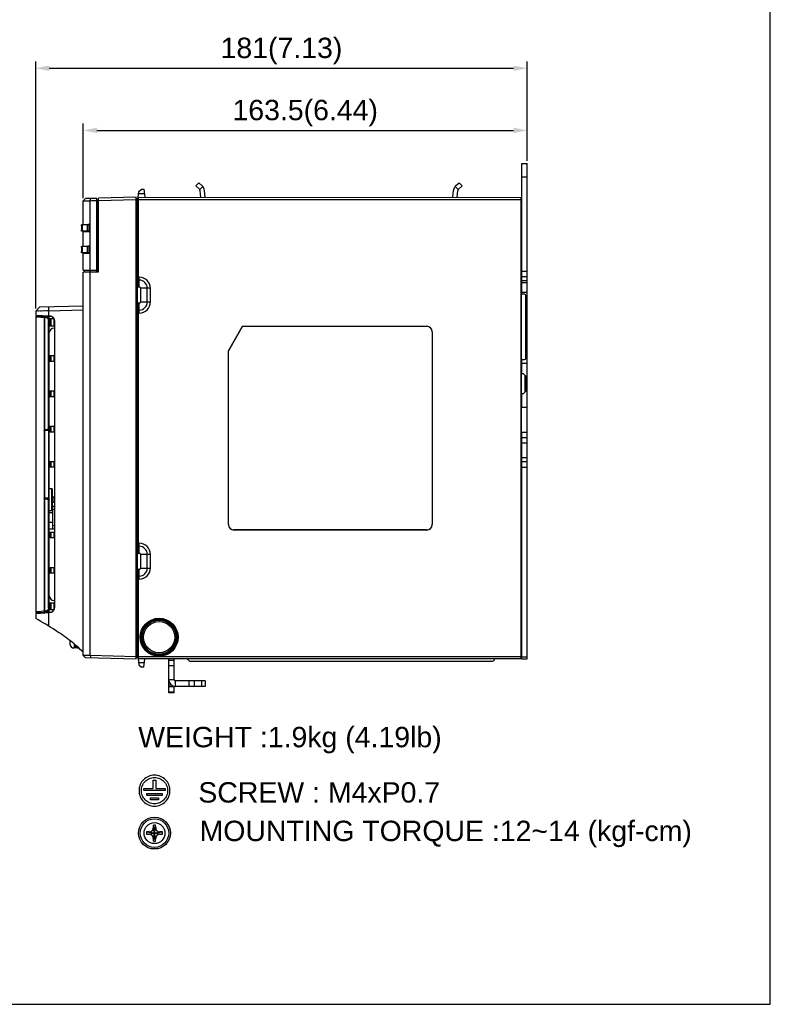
# Model space of a CAD drawing. Header units: millimetres. Extents: x 1895 to 2561, y -1570 to -291.
# Tile 56 of 61: x 2285 to 2561, y -867 to -504. Entities that reach past the tile are written whole.
import ezdxf

# ---------------------------------------------------------------- set-up
doc = ezdxf.new("R2010")
doc.units = ezdxf.units.MM
doc.header["$LTSCALE"] = 23.1
doc.header["$PDMODE"] = 3
doc.header["$PDSIZE"] = 0.31
doc.layers.get('0').update_dxf_attribs({"linetype": 'CONTINUOUS'})
doc.layers.get('Defpoints').update_dxf_attribs({"linetype": 'CONTINUOUS'})
for name, color, linetype in [('02___PRT_ALL_AXES', 7, 'CONTINUOUS'), ('03___PRT_ALL_CURVES', 7, 'CONTINUOUS'), ('TEXT', 7, 'CONTINUOUS')]:
    doc.layers.add(name, color=color, linetype=linetype)
doc.styles.get("Standard").update_dxf_attribs({"font": 'arial.ttf'})
doc.dimstyles.new('DIMSTYLE_2$0', dxfattribs={"dimtxt": 2.5, "dimasz": 3, "dimexe": 0.18, "dimexo": 0.0625, "dimgap": 0.09, "dimtad": 1, "dimdec": 0, "dimdsep": 46, "dimtxsty": 'Standard', "dimblk": '_FILLED', "dimcen": 0.09, "dimadec": 0, "dimazin": 0, "dimtp": 0.01, "dimtm": 0.01, "dimtfac": 1, "dimtdec": 0, "dimtofl": 0, "dimtmove": 0, "dimatfit": 3, "dimldrblk": '_FILLED', "dimfxl": 0, "dimtolj": 1, "dimarcsym": 0})

# ---------------------------------------------------------------- blocks, each defined once
blk = doc.blocks.new('_FILLED')
at = {"color": 0, "linetype": 'ByBlock'}
blk.add_solid([(0, 0), (-1, 0.2), (-1, -0.2)], dxfattribs=at)
blk = doc.blocks.new('*D3')
at = {"color": 0, "linetype": 'Continuous', "lineweight": -2}
for p, q in [((2308.29, -569.81), (2308.29, -542.38)), ((2471.79, -556.02), (2471.79, -542.37)), ((2313.29, -544.88), (2466.79, -544.87))]:
    blk.add_line(p, q, dxfattribs=at)
at = {"layer": 'Defpoints', "color": 0, "linetype": 'Continuous'}
for p in [(2471.79, -544.87), (2471.79, -557.02), (2308.29, -570.81)]:
    blk.add_point(p, dxfattribs=at)
at = {"color": 0, "linetype": 'Continuous', "lineweight": -2, "xscale": 5, "yscale": 5, "zscale": 5}
for p, rotation in [((2308.29, -544.88), 180.0011689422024), ((2471.79, -544.87), 0.001168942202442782)]:
    blk.add_blockref('_FILLED', p, dxfattribs=dict(at, rotation=rotation))
at = {"color": 0, "linetype": 'Continuous', "insert": (2390.04, -533.62), "char_height": 7.5, "width": 17.8532, "attachment_point": 2, "rotation": 0.0012, "line_spacing_factor": 0.9}
blk.add_mtext('\\A1;163.5(6.44)', dxfattribs=at)
blk = doc.blocks.new('*D4')
at = {"color": 0, "linetype": 'Continuous', "lineweight": -2}
for p, q in [((2290.79, -610.42), (2290.79, -519.48)), ((2295.79, -521.98), (2466.79, -521.98)), ((2471.79, -556.02), (2471.79, -519.48))]:
    blk.add_line(p, q, dxfattribs=at)
at = {"layer": 'Defpoints', "color": 0, "linetype": 'Continuous'}
for p in [(2471.79, -521.98), (2471.79, -557.02), (2290.79, -611.42)]:
    blk.add_point(p, dxfattribs=at)
at = {"color": 0, "linetype": 'Continuous', "lineweight": -2, "xscale": 5, "yscale": 5, "zscale": 5, "rotation": 180}
blk.add_blockref('_FILLED', (2290.79, -521.98), dxfattribs=at)
at = {"color": 0, "linetype": 'Continuous', "lineweight": -2, "xscale": 5, "yscale": 5, "zscale": 5}
blk.add_blockref('_FILLED', (2471.79, -521.98), dxfattribs=at)
at = {"color": 0, "linetype": 'Continuous', "insert": (2381.29, -510.73), "char_height": 7.5, "width": 14.9442, "attachment_point": 2, "line_spacing_factor": 0.9}
blk.add_mtext('\\A1;181(7.13)', dxfattribs=at)

msp = doc.modelspace()

# ---------------------------------------------------------------- linework, layer by layer
at = {"color": 0, "linetype": 'Continuous'}
for p, q in [((2469.789, -605.216), (2469.789, -557.016)), ((2469.789, -557.016), (2471.789, -557.016)), ((2471.789, -739.516), (2471.789, -557.016)), ((2350.875, -564.15), (2349.788, -565.324)), ((2351.058, -566.501), (2349.788, -565.324)), ((2350.875, -564.15), (2352.143, -565.324)), ((2352.316, -565.501), (2351.217, -566.688)), ((2446.361, -566.688), (2445.261, -565.501)), ((2445.435, -565.324), (2446.703, -564.15)), ((2447.79, -565.324), (2446.519, -566.501)), ((2447.79, -565.324), (2446.703, -564.15)), ((2469.789, -562.016), (2471.789, -562.016)), ((2328.479, -569.516), (2328.739, -567.394)), ((2330.826, -568.272), (2328.631, -568.272)), ((2328.739, -567.394), (2329.732, -566.516)), ((2329.732, -566.516), (2330.61, -566.516)), ((2330.61, -566.516), (2330.979, -569.516)), ((2351.591, -569.519), (2351.375, -567.144)), ((2353.195, -569.519), (2352.966, -566.996)), ((2444.382, -569.516), (2444.612, -566.996)), ((2445.987, -569.516), (2446.203, -567.144)), ((2309.068, -570.006), (2308.287, -570.807)), ((2308.289, -579.443), (2308.289, -570.809)), ((2313.289, -569.895), (2309.068, -570.006)), ((2310.788, -579.487), (2310.787, -570.753)), ((2313.289, -596.898), (2313.289, -569.895)), ((2313.289, -570.395), (2313.789, -570.421)), ((2313.289, -570.902), (2313.789, -570.913)), ((2313.789, -596.885), (2313.789, -570.421)), ((2313.889, -571.58), (2313.789, -571.583)), ((2313.789, -572.38), (2313.889, -572.38)), ((2327.789, -569.516), (2313.889, -569.88)), ((2313.889, -596.982), (2313.889, -569.88)), ((2313.889, -570.679), (2327.789, -570.315)), ((2327.789, -739.516), (2327.789, -569.516)), ((2328.289, -570.016), (2327.789, -570.016)), ((2328.289, -570.516), (2327.789, -570.516)), ((2328.289, -739.016), (2328.289, -570.016)), ((2328.289, -571.016), (2328.425, -571.016)), ((2328.289, -572.016), (2328.441, -572.016)), ((2328.418, -571.191), (2328.425, -571.016)), ((2328.425, -571.016), (2328.442, -570.521)), ((2328.441, -572.016), (2328.441, -577.016)), ((2328.442, -570.521), (2328.478, -569.518)), ((2328.478, -569.52), (2469.6, -569.516)), ((2328.478, -569.518), (2328.52, -570.316)), ((2328.52, -570.316), (2328.52, -598.91)), ((2328.52, -570.316), (2469.558, -570.316)), ((2469.558, -570.316), (2469.599, -569.525)), ((2469.558, -738.716), (2469.558, -570.316)), ((2469.689, -572.016), (2469.599, -569.516)), ((2469.689, -737.016), (2469.689, -572.016)), ((2469.689, -574.516), (2469.789, -574.516)), ((2469.689, -576.416), (2469.789, -576.416)), ((2307.689, -580.035), (2307.689, -581.496)), ((2307.715, -579.535), (2307.83, -579.516)), ((2307.836, -579.518), (2307.83, -579.516)), ((2307.83, -579.516), (2310.788, -579.516)), ((2307.836, -582.014), (2307.836, -579.518)), ((2307.893, -579.52), (2307.893, -582.011)), ((2307.893, -579.52), (2309.872, -579.555)), ((2308.289, -579.443), (2308.289, -579.516)), ((2308.289, -579.443), (2310.788, -579.487)), ((2308.739, -579.516), (2308.739, -579.459)), ((2308.881, -579.453), (2308.881, -579.516)), ((2309.581, -579.516), (2309.581, -579.466)), ((2309.739, -579.466), (2309.739, -579.516)), ((2309.872, -581.976), (2309.872, -579.555)), ((2310.01, -579.556), (2310.01, -581.975)), ((2310.715, -579.557), (2310.01, -579.556)), ((2310.289, -579.516), (2310.289, -579.478)), ((2310.389, -579.472), (2310.389, -579.516)), ((2310.739, -579.533), (2310.715, -579.557)), ((2310.715, -581.974), (2310.715, -579.557)), ((2310.739, -579.533), (2310.739, -581.998)), ((2310.788, -579.533), (2310.739, -579.533)), ((2310.788, -596.393), (2310.788, -579.487)), ((2313.889, -579.316), (2313.789, -579.321)), ((2328.441, -577.016), (2328.289, -577.016)), ((2328.389, -587.016), (2328.389, -577.016)), ((2469.689, -579.616), (2469.789, -579.616)), ((2307.83, -582.016), (2307.715, -581.996)), ((2307.83, -582.016), (2307.836, -582.014)), ((2310.788, -582.016), (2307.83, -582.016)), ((2309.872, -581.976), (2307.893, -582.011)), ((2308.289, -587.516), (2308.289, -582.016)), ((2308.289, -582.088), (2310.788, -582.044)), ((2308.739, -582.072), (2308.739, -582.016)), ((2308.881, -582.016), (2308.881, -582.078)), ((2309.581, -582.066), (2309.581, -582.016)), ((2309.739, -582.016), (2309.739, -582.065)), ((2310.01, -581.975), (2310.715, -581.974)), ((2310.289, -582.053), (2310.289, -582.016)), ((2310.389, -582.016), (2310.389, -582.051)), ((2310.739, -581.998), (2310.715, -581.974)), ((2310.788, -581.998), (2310.739, -581.998)), ((2313.889, -582.216), (2313.789, -582.21)), ((2313.889, -587.316), (2313.789, -587.321)), ((2328.289, -587.016), (2328.415, -587.016)), ((2328.415, -587.016), (2328.415, -602.516)), ((2469.689, -584.016), (2469.789, -584.016)), ((2307.689, -588.035), (2307.689, -589.497)), ((2307.715, -587.535), (2307.83, -587.516)), ((2307.83, -590.016), (2307.715, -589.997)), ((2307.836, -587.518), (2307.83, -587.516)), ((2307.83, -587.516), (2310.788, -587.516)), ((2307.83, -590.016), (2307.836, -590.014)), ((2310.788, -590.016), (2307.83, -590.016)), ((2307.836, -590.014), (2307.836, -587.518)), ((2307.893, -587.52), (2307.893, -590.012)), ((2307.893, -587.52), (2309.872, -587.556)), ((2309.872, -589.976), (2307.893, -590.012)), ((2308.289, -587.443), (2310.788, -587.487)), ((2308.289, -596.389), (2308.289, -590.016)), ((2308.289, -590.088), (2310.788, -590.044)), ((2308.739, -587.516), (2308.739, -587.459)), ((2308.739, -590.072), (2308.739, -590.016)), ((2308.881, -587.453), (2308.881, -587.516)), ((2308.881, -590.016), (2308.881, -590.078)), ((2309.581, -587.516), (2309.581, -587.466)), ((2309.581, -590.066), (2309.581, -590.016)), ((2309.739, -587.466), (2309.739, -587.516)), ((2309.739, -590.016), (2309.739, -590.065)), ((2309.872, -589.976), (2309.872, -587.556)), ((2310.01, -587.557), (2310.01, -589.975)), ((2310.715, -587.557), (2310.01, -587.557)), ((2310.01, -589.975), (2310.715, -589.975)), ((2310.289, -587.516), (2310.289, -587.478)), ((2310.289, -590.053), (2310.289, -590.016)), ((2310.389, -587.472), (2310.389, -587.516)), ((2310.389, -590.016), (2310.389, -590.051)), ((2310.739, -587.533), (2310.715, -587.557)), ((2310.715, -589.975), (2310.715, -587.557)), ((2310.739, -589.998), (2310.715, -589.975)), ((2310.739, -587.533), (2310.739, -589.998)), ((2310.788, -587.533), (2310.739, -587.533)), ((2310.788, -589.998), (2310.739, -589.998)), ((2313.889, -590.216), (2313.789, -590.21)), ((2313.789, -592.205), (2313.889, -592.208)), ((2313.889, -592.758), (2313.789, -592.759)), ((2469.689, -591.516), (2469.789, -591.516)), ((2469.689, -591.666), (2469.789, -591.666)), ((2469.689, -594.566), (2469.789, -594.666)), ((2469.725, -592.102), (2469.789, -592.166)), ((2308.289, -596.389), (2313.289, -596.398)), ((2308.289, -597.129), (2313.889, -596.982)), ((2308.289, -738.223), (2308.289, -597.129)), ((2308.789, -596.963), (2308.789, -596.39)), ((2308.789, -596.963), (2310.289, -596.976)), ((2310.289, -596.976), (2313.789, -596.885)), ((2310.389, -597.074), (2310.389, -596.974)), ((2310.616, -596.968), (2310.616, -597.068)), ((2310.788, -738.278), (2310.788, -597.063)), ((2311.004, -596.958), (2311.004, -596.394)), ((2311.756, -596.938), (2311.756, -597.038)), ((2312.274, -596.924), (2312.274, -597.024)), ((2313.889, -596.433), (2313.789, -596.432)), ((2469.689, -596.266), (2469.789, -596.166)), ((2469.789, -596.666), (2471.789, -596.666)), ((2328.502, -600.019), (2328.415, -602.516)), ((2328.889, -600.019), (2328.502, -600.019)), ((2328.52, -598.91), (2328.889, -598.91)), ((2328.889, -602.516), (2328.889, -598.91)), ((2469.789, -598.666), (2471.789, -598.666)), ((2469.789, -600.166), (2471.789, -600.166)), ((2469.789, -600.916), (2471.789, -600.916)), ((2328.415, -602.516), (2328.889, -602.516)), ((2329.389, -603.016), (2329.389, -608.016)), ((2332.994, -603.016), (2329.389, -603.016)), ((2331.885, -608.016), (2331.885, -603.016)), ((2332.994, -603.016), (2332.994, -608.016)), ((2470.849, -605.216), (2469.689, -605.216)), ((2469.789, -604.416), (2471.789, -604.416)), ((2328.415, -608.516), (2328.502, -611.012)), ((2328.415, -608.516), (2328.415, -638.516)), ((2328.889, -608.516), (2328.415, -608.516)), ((2328.889, -612.121), (2328.889, -608.516)), ((2329.389, -608.016), (2332.994, -608.016)), ((2471.337, -605.616), (2471.789, -605.616)), ((2471.349, -628.716), (2471.349, -605.716)), ((2292.288, -609.876), (2290.789, -611.416)), ((2295.658, -611.327), (2290.789, -611.416)), ((2290.789, -611.416), (2290.789, -612.916)), ((2291.921, -611.395), (2291.664, -611.4)), ((2292.288, -609.876), (2308.289, -609.457)), ((2292.856, -611.378), (2292.519, -611.384)), ((2293.983, -611.358), (2293.59, -611.365)), ((2295.658, -613.171), (2295.658, -609.788)), ((2295.658, -611.327), (2308.289, -610.997)), ((2328.502, -611.012), (2328.889, -611.012)), ((2328.52, -612.121), (2328.52, -696.91)), ((2328.889, -612.121), (2328.52, -612.121)), ((2290.789, -612.916), (2295.893, -613.183)), ((2290.789, -613.532), (2290.789, -722.099)), ((2290.789, -613.532), (2293.853, -613.683)), ((2296.924, -613.537), (2291.104, -613.232)), ((2292.688, -613.625), (2293.556, -613.668)), ((2293.556, -613.668), (2293.853, -613.683)), ((2293.689, -613.368), (2293.689, -613.067)), ((2293.853, -613.683), (2293.854, -655.443)), ((2294.046, -613.683), (2293.853, -613.683)), ((2294.046, -613.683), (2294.046, -655.257)), ((2294.046, -613.683), (2294.329, -613.697)), ((2294.689, -613.42), (2294.689, -613.12)), ((2295.069, -613.681), (2295.689, -613.71)), ((2295.689, -613.71), (2295.452, -613.46)), ((2295.466, -654.845), (2295.466, -614.896)), ((2295.689, -614.896), (2295.466, -614.896)), ((2295.689, -721.921), (2295.689, -613.71)), ((2297.589, -614.316), (2295.689, -614.316)), ((2296.248, -616.816), (2296.248, -614.316)), ((2296.489, -616.816), (2296.489, -614.316)), ((2297.489, -614.316), (2297.489, -616.816)), ((2297.789, -720.451), (2297.789, -615.18)), ((2295.689, -616.816), (2297.789, -616.816)), ((2297.789, -617.634), (2297.514, -617.658)), ((2366.975, -616.991), (2361.764, -626.016)), ((2361.789, -626.022), (2366.989, -617.016)), ((2366.989, -617.016), (2366.975, -616.991)), ((2366.975, -616.991), (2434.789, -616.991)), ((2366.989, -617.016), (2434.789, -617.016)), ((2434.789, -617.016), (2434.789, -616.991)), ((2436.789, -619.016), (2436.789, -690.016)), ((2436.813, -619.016), (2436.789, -619.016)), ((2436.813, -619.016), (2436.813, -690.016)), ((2361.764, -690.016), (2361.764, -626.016)), ((2361.789, -626.022), (2361.764, -626.016)), ((2361.789, -690.016), (2361.789, -626.022)), ((2295.689, -627.816), (2297.789, -627.816)), ((2295.689, -629.816), (2297.789, -629.816)), ((2296.248, -629.816), (2296.248, -627.816)), ((2296.489, -629.816), (2296.489, -627.816)), ((2297.489, -627.816), (2297.489, -629.816)), ((2469.689, -629.216), (2470.849, -629.216)), ((2469.789, -634.536), (2469.789, -629.216)), ((2469.789, -630.543), (2471.789, -630.543)), ((2471.349, -627.743), (2471.789, -627.743)), ((2471.349, -628.543), (2471.789, -628.543)), ((2470.459, -634.536), (2469.689, -634.536)), ((2470.459, -634.536), (2471.349, -635.426)), ((2470.969, -635.046), (2470.969, -641.296)), ((2471.349, -635.426), (2471.349, -640.916)), ((2295.689, -640.816), (2297.789, -640.816)), ((2296.248, -642.816), (2296.248, -640.816)), ((2296.489, -642.816), (2296.489, -640.816)), ((2297.489, -640.816), (2297.489, -642.816)), ((2328.415, -638.516), (2328.289, -638.516)), ((2328.494, -640.519), (2328.289, -640.516)), ((2328.494, -640.015), (2328.415, -638.516)), ((2328.494, -649.016), (2328.494, -640.015)), ((2471.349, -640.916), (2470.459, -641.806)), ((2295.689, -642.816), (2297.789, -642.816)), ((2469.689, -641.806), (2470.459, -641.806)), ((2469.789, -646.754), (2469.789, -641.806)), ((2328.289, -648.516), (2328.494, -648.512)), ((2469.689, -646.754), (2471.789, -646.754)), ((2328.415, -650.516), (2328.289, -650.516)), ((2328.415, -650.516), (2328.494, -649.016)), ((2328.415, -650.516), (2328.415, -658.516)), ((2295.689, -655.44), (2293.854, -655.44)), ((2293.854, -655.443), (2293.854, -680.188)), ((2294.027, -655.44), (2294.027, -680.191)), ((2295.466, -654.845), (2294.496, -655.086)), ((2294.513, -655.228), (2295.483, -654.986)), ((2294.513, -655.228), (2295.557, -655.228)), ((2295.557, -655.035), (2295.557, -655.228)), ((2295.585, -680.191), (2295.585, -655.44)), ((2295.689, -653.816), (2297.789, -653.816)), ((2295.689, -655.816), (2297.789, -655.816)), ((2296.248, -655.816), (2296.248, -653.816)), ((2296.489, -655.816), (2296.489, -653.816)), ((2297.489, -653.816), (2297.489, -655.816)), ((2471.789, -656.056), (2469.689, -656.056)), ((2469.789, -739.516), (2469.789, -656.056)), ((2328.415, -658.516), (2328.289, -658.516)), ((2328.494, -660.015), (2328.415, -658.516)), ((2471.789, -658.056), (2469.789, -658.056)), ((2328.494, -660.519), (2328.289, -660.516)), ((2328.494, -669.016), (2328.494, -660.015)), ((2471.789, -660.056), (2469.789, -660.056)), ((2295.689, -666.816), (2297.789, -666.816)), ((2296.248, -668.816), (2296.248, -666.816)), ((2296.489, -668.816), (2296.489, -666.816)), ((2297.489, -666.816), (2297.489, -668.816)), ((2469.789, -665.336), (2471.789, -665.336)), ((2469.789, -666.836), (2471.789, -666.836)), ((2295.689, -668.816), (2297.789, -668.816)), ((2328.494, -668.512), (2328.289, -668.516)), ((2328.415, -670.516), (2328.289, -670.516)), ((2328.415, -670.516), (2328.494, -669.016)), ((2328.415, -670.516), (2328.415, -700.516)), ((2469.789, -669.166), (2469.689, -669.066)), ((2469.789, -670.666), (2469.689, -670.766)), ((2469.789, -668.836), (2471.789, -668.836)), ((2469.689, -673.666), (2469.789, -673.666)), ((2469.789, -673.166), (2469.725, -673.229)), ((2296.889, -676.816), (2295.689, -676.816)), ((2296.735, -684.816), (2296.735, -676.816)), ((2296.889, -676.816), (2296.889, -684.816)), ((2293.854, -680.188), (2293.853, -721.948)), ((2293.854, -680.191), (2295.689, -680.191)), ((2294.046, -680.374), (2294.046, -721.948)), ((2294.496, -680.545), (2295.466, -680.787)), ((2295.483, -680.645), (2294.513, -680.403)), ((2295.557, -680.403), (2294.513, -680.403)), ((2295.466, -720.735), (2295.466, -680.787)), ((2295.557, -680.403), (2295.557, -680.596)), ((2296.889, -679.816), (2297.789, -679.816)), ((2297.489, -679.816), (2297.489, -681.816)), ((2469.789, -678.241), (2469.689, -678.241)), ((2295.689, -684.816), (2296.889, -684.816)), ((2296.889, -681.816), (2297.789, -681.816)), ((2296.889, -683.229), (2297.789, -683.237)), ((2297.089, -691.6), (2297.089, -683.231)), ((2297.089, -684.416), (2297.789, -684.403)), ((2297.089, -685.716), (2295.689, -685.716)), ((2469.689, -685.511), (2469.789, -685.511)), ((2295.689, -689.116), (2297.089, -689.116)), ((2295.689, -691.612), (2297.789, -691.594)), ((2297.789, -690.428), (2297.089, -690.416)), ((2361.764, -690.016), (2361.789, -690.016)), ((2363.789, -692.016), (2363.789, -692.04)), ((2434.789, -692.016), (2363.789, -692.016)), ((2434.789, -692.04), (2363.789, -692.04)), ((2434.789, -692.04), (2434.789, -692.016)), ((2436.789, -690.016), (2436.813, -690.016)), ((2469.789, -690.241), (2469.689, -690.241)), ((2295.689, -692.816), (2297.789, -692.816)), ((2295.689, -694.816), (2297.789, -694.816)), ((2296.248, -694.816), (2296.248, -692.816)), ((2296.489, -694.816), (2296.489, -692.816)), ((2297.489, -692.816), (2297.489, -694.816)), ((2328.502, -698.019), (2328.415, -700.516)), ((2328.889, -698.019), (2328.502, -698.019)), ((2328.52, -696.91), (2328.889, -696.91)), ((2328.889, -700.516), (2328.889, -696.91)), ((2469.689, -697.511), (2469.789, -697.511)), ((2328.415, -700.516), (2328.889, -700.516)), ((2329.389, -701.016), (2329.389, -706.016)), ((2332.994, -701.016), (2329.389, -701.016)), ((2331.885, -706.016), (2331.885, -701.016)), ((2332.994, -701.016), (2332.994, -706.016)), ((2295.689, -705.816), (2297.789, -705.816)), ((2296.248, -707.816), (2296.248, -705.816)), ((2296.489, -707.816), (2296.489, -705.816)), ((2297.489, -705.816), (2297.489, -707.816)), ((2328.415, -706.516), (2328.502, -709.012)), ((2328.415, -706.516), (2328.415, -722.016)), ((2328.889, -706.516), (2328.415, -706.516)), ((2328.889, -710.121), (2328.889, -706.516)), ((2329.389, -706.016), (2332.994, -706.016)), ((2295.689, -707.816), (2297.789, -707.816)), ((2328.502, -709.012), (2328.889, -709.012)), ((2328.52, -710.121), (2328.52, -738.716)), ((2328.889, -710.121), (2328.52, -710.121)), ((2469.689, -711.016), (2469.789, -711.016)), ((2295.466, -720.735), (2295.689, -720.735)), ((2295.689, -718.816), (2297.789, -718.816)), ((2295.689, -721.316), (2297.589, -721.316)), ((2296.248, -721.316), (2296.248, -718.816)), ((2296.489, -721.316), (2296.489, -718.816)), ((2297.489, -718.816), (2297.489, -721.316)), ((2297.789, -717.997), (2297.514, -717.973)), ((2292.728, -722.004), (2290.789, -722.099)), ((2292.728, -722.004), (2290.789, -722.099)), ((2290.789, -722.716), (2295.893, -722.448)), ((2290.789, -722.716), (2290.789, -724.627)), ((2291.104, -722.399), (2296.924, -722.094)), ((2293.853, -721.948), (2292.728, -722.004)), ((2293.556, -721.963), (2292.728, -722.004)), ((2293.853, -721.948), (2293.556, -721.963)), ((2293.689, -722.564), (2293.689, -722.264)), ((2293.853, -721.948), (2294.046, -721.948)), ((2294.329, -721.934), (2294.046, -721.948)), ((2294.689, -722.511), (2294.689, -722.211)), ((2295.689, -721.922), (2295.069, -721.95)), ((2295.452, -722.171), (2295.689, -721.921)), ((2295.658, -727.452), (2295.659, -722.46)), ((2328.415, -722.016), (2328.289, -722.016)), ((2328.389, -732.016), (2328.389, -722.016)), ((2469.689, -722.016), (2469.789, -722.016)), ((2328.441, -732.016), (2328.289, -732.016)), ((2328.441, -732.016), (2328.441, -737.016)), ((2469.689, -729.416), (2469.789, -729.416)), ((2303.389, -732.771), (2303.389, -733.91)), ((2303.392, -734.066), (2303.396, -734.066)), ((2304.889, -733.96), (2304.889, -735.466)), ((2305.589, -735.466), (2304.889, -735.466)), ((2305.589, -735.466), (2305.589, -734.545)), ((2306.089, -734.98), (2306.089, -735.466)), ((2306.089, -735.466), (2306.631, -735.466)), ((2306.989, -735.797), (2306.989, -736.066)), ((2469.689, -732.616), (2469.789, -732.616)), ((2469.689, -734.516), (2469.789, -734.516)), ((2469.689, -735.016), (2469.789, -735.016)), ((2307.279, -736.066), (2306.989, -736.066)), ((2307.789, -736.562), (2307.789, -736.615)), ((2307.789, -736.616), (2307.843, -736.616)), ((2310.788, -738.278), (2308.289, -738.223)), ((2309.068, -739.025), (2327.789, -739.516)), ((2327.789, -738.716), (2310.788, -738.278)), ((2328.289, -738.516), (2327.789, -738.516)), ((2328.289, -739.016), (2327.789, -739.016)), ((2328.289, -737.016), (2328.441, -737.016)), ((2328.289, -738.016), (2328.425, -738.016)), ((2328.425, -738.016), (2328.418, -737.84)), ((2328.442, -738.51), (2328.425, -738.015)), ((2328.478, -739.513), (2328.442, -738.51)), ((2328.52, -738.716), (2328.478, -739.513)), ((2469.6, -739.516), (2328.478, -739.511)), ((2328.479, -739.516), (2328.739, -741.637)), ((2469.558, -738.716), (2328.52, -738.716)), ((2330.61, -742.516), (2330.979, -739.516)), ((2339.789, -752.016), (2339.789, -739.512)), ((2341.789, -747.116), (2341.789, -739.512)), ((2347.242, -740.169), (2346.589, -739.516)), ((2469.599, -739.506), (2469.558, -738.716)), ((2469.689, -737.016), (2469.599, -739.506)), ((2469.789, -737.016), (2469.689, -737.016)), ((2469.789, -738.716), (2471.789, -738.716)), ((2469.789, -739.516), (2471.789, -739.516)), ((2328.631, -740.759), (2330.826, -740.759)), ((2328.739, -741.637), (2329.732, -742.516)), ((2330.61, -742.516), (2329.732, -742.516)), ((2341.789, -740.016), (2339.789, -740.016)), ((2341.789, -742.016), (2339.789, -742.016)), ((2347.596, -740.316), (2458.989, -740.316)), ((2339.789, -747.116), (2341.789, -747.116)), ((2340.774, -749.101), (2339.789, -749.101)), ((2341.789, -749.808), (2339.789, -749.808)), ((2341.789, -752.016), (2341.789, -749.564)), ((2342.289, -749.616), (2342.289, -747.616)), ((2341.789, -751.723), (2339.789, -751.723)), ((2341.789, -752.016), (2339.789, -752.016)), ((2334.069, -787.246), (2334.069, -784.091)), ((2334.982, -784.091), (2334.982, -787.246)), ((2330.649, -787.246), (2334.069, -787.246)), ((2330.649, -787.996), (2330.649, -787.246)), ((2338.402, -787.996), (2330.649, -787.996)), ((2331.737, -789.8), (2331.737, -789.05)), ((2331.737, -789.05), (2337.315, -789.05)), ((2337.315, -789.8), (2331.737, -789.8)), ((2334.982, -787.246), (2338.402, -787.246)), ((2337.315, -789.05), (2337.315, -789.8)), ((2338.402, -787.246), (2338.402, -787.996)), ((2333.054, -791.422), (2333.054, -790.672)), ((2333.054, -790.672), (2335.998, -790.672)), ((2335.998, -791.422), (2333.054, -791.422)), ((2335.998, -790.672), (2335.998, -791.422))]:
    msp.add_line(p, q, dxfattribs=at)
at = {"color": 0}
msp.add_line((2334.069, -784.091), (2334.982, -784.091), dxfattribs=at)
at = {"color": 7, "linetype": 'Continuous'}
for p, q in [((2334.951, -806.543), (2334.1, -800.729)), ((2334.1, -806.543), (2334.951, -800.729)), ((2331.619, -804.061), (2337.433, -803.21)), ((2331.619, -803.21), (2337.433, -804.061)), ((2332.587, -804.075), (2336.465, -803.197)), ((2332.587, -803.197), (2336.465, -804.075)), ((2334.965, -805.575), (2334.087, -801.697)), ((2334.087, -805.575), (2334.965, -801.697))]:
    msp.add_line(p, q, dxfattribs=at)
at = {"color": 0, "linetype": 'Continuous'}
for points in [[(2291.242, -611.407), (2291.08, -611.41), (2290.954, -611.413)], [(2295.658, -611.327), (2295.23, -611.335), (2294.806, -611.343)], [(2292.31, -612.995), (2292.364, -613.002), (2292.418, -613.016), (2292.469, -613.038), (2292.517, -613.066), (2292.56, -613.101), (2292.598, -613.141), (2292.63, -613.186), (2292.656, -613.235), (2292.674, -613.288), (2292.68, -613.315)], [(2292.68, -722.316), (2292.674, -722.343), (2292.656, -722.396), (2292.63, -722.445), (2292.598, -722.49), (2292.56, -722.53), (2292.517, -722.565), (2292.469, -722.593), (2292.418, -722.615), (2292.364, -722.629), (2292.31, -722.636)]]:
    msp.add_lwpolyline(points, dxfattribs=at)
at = {"color": 7, "linetype": 'Continuous'}
for radius in [6.997, 6.797, 6.791, 6.417, 6.25, 5.75]:
    msp.add_circle((2336.239, -731.516), radius, dxfattribs=at)
at = {"color": 0, "linetype": 'Continuous'}
for centre, radius, start, end in [((2350.376, -567.232), 2.6, 5.2, 47.2), ((2447.201, -567.232), 2.6, 132.8, 174.8), ((2350.379, -567.234), 1, 5.2, 47.2), ((2447.199, -567.234), 1, 132.8, 174.8), ((2468.789, -591.751), 1, 334.21794, 339.4698), ((2328.889, -603.016), 4.106, 0, 90), ((2328.889, -603.016), 2.996, 0, 90), ((2328.889, -603.016), 0.5, 0, 90), ((2470.849, -605.716), 0.5, 0, 90), ((2328.889, -608.016), 4.106, 270, 360), ((2328.889, -608.016), 2.996, 270, 0), ((2328.889, -608.016), 0.5, 270, 360), ((2291.089, -613.532), 0.3, 87, 180), ((2294.189, -614.896), 1.5, 0, 87), ((2295.789, -615.18), 2, 0, 87), ((2297.689, -619.651), 2, 95, 170.82456), ((2434.789, -619.016), 2.025, 0, 90), ((2434.789, -619.016), 2, 0, 90), ((2470.849, -628.716), 0.5, 270, 0), ((2468.789, -673.58), 1, 0, 25.78206), ((2363.789, -690.016), 2.025, 180, 270), ((2363.789, -690.016), 2, 180, 270), ((2434.789, -690.016), 2.025, 270, 0), ((2434.789, -690.016), 2, 270, 0), ((2328.889, -701.016), 4.106, 0, 90), ((2328.889, -701.016), 2.996, 0, 90), ((2328.889, -701.016), 0.5, 0, 90), ((2328.889, -706.016), 4.106, 270, 360), ((2328.889, -706.016), 2.996, 270, 0), ((2328.889, -706.016), 0.5, 270, 360), ((2297.689, -715.981), 2, 189.17195, 265), ((2294.189, -720.735), 1.5, 273, 0), ((2295.789, -720.451), 2, 272.99823, 359.99824), ((2291.089, -722.099), 0.3, 180, 273), ((2242.247, -813.897), 101.614, 56.65018, 61.46448), ((2246.115, -807.862), 94.447, 56.47531, 56.59741), ((2328.243, -731.516), 1.75, 85.21334, 88.51147), ((2304.982, -733.91), 1.593, 179.99992, 180.62558), ((2304.98, -733.91), 1.591, 180.62558, 181.25139), ((2304.977, -733.91), 1.588, 181.25139, 181.87755), ((2304.974, -733.91), 1.585, 181.87758, 182.50416), ((2304.971, -733.91), 1.583, 182.50416, 183.13101), ((2304.969, -733.91), 1.58, 183.13101, 183.75805), ((2304.965, -733.911), 1.576, 183.75758, 185.63923), ((2304.889, -733.966), 1.5, 183.82255, 270), ((2305.589, -734.966), 0.5, 270, 358.34957), ((2458.989, -739.516), 0.8, 270, 0), ((2347.596, -739.816), 0.5, 225, 270), ((2342.289, -747.116), 2.5, 180, 270), ((2342.289, -747.116), 0.5, 180, 270)]:
    msp.add_arc(centre, radius, start, end, dxfattribs=at)
at = {"color": 7, "linetype": 'Continuous'}
for centre, radius, start, end in [((2497.451, -803.503), 163.374, 179.02711, 179.36667), ((2334.526, -828.308), 27.582, 89.11625, 90.88375), ((2178.152, -803.411), 156.823, 0.62623, 0.97999), ((2359.197, -803.636), 27.581, 179.11652, 180.00031), ((2359.197, -803.636), 27.581, 179.99969, 180.88348), ((2334.301, -960.01), 156.823, 90.62623, 90.97999), ((2334.393, -640.71), 163.374, 269.02711, 269.36667), ((2334.659, -966.561), 163.374, 89.02711, 89.36667), ((2334.751, -647.261), 156.823, 270.62623, 270.97999), ((2309.855, -803.636), 27.581, 359.99969, 0.88348), ((2309.855, -803.636), 27.581, 359.11652, 0.00031), ((2490.9, -803.861), 156.823, 180.62623, 180.97999), ((2334.526, -778.964), 27.582, 269.11625, 270.88375), ((2171.601, -803.769), 163.374, 359.02711, 359.36667)]:
    msp.add_arc(centre, radius, start, end, dxfattribs=at)
at = {"color": 0, "linetype": 'Continuous'}
for centre, major_axis, ratio, start_param, end_param in [((2328.389, -572.016), (0, 1), 0.0524078, -1.5707963, -0.6014957), ((2308.036, -579.517), (0.2, 0), 0.0174551, -3.0892328, -2.3692845), ((2310.015, -579.553), (0.2, 0), 0.0174551, -2.3692845, -1.5969763), ((2308.036, -582.014), (0.2, 0), 0.0174551, 2.3692845, 3.0892328), ((2310.015, -581.978), (0.2, 0), 0.0174551, 1.5969763, 2.3692845), ((2308.036, -587.518), (0.2, 0), 0.0174551, -3.0892328, -2.3692845), ((2308.036, -590.014), (0.2, 0), 0.0174551, 2.3692845, 3.0892328), ((2310.015, -587.553), (0.2, 0), 0.0174551, -2.3692845, -1.5969763), ((2310.015, -589.979), (0.2, 0), 0.0174551, 1.5969763, 2.3692845), ((2328.415, -598.91), (0, 2), 0.0524078, -2.1587989, -1.5707963), ((2328.415, -612.121), (0, 2), 0.0524078, -1.5707963, -0.9827937), ((2328.415, -696.91), (0, 2), 0.0524078, -2.1587989, -1.5707963), ((2328.415, -710.121), (0, 2), 0.0524078, -1.5707963, -0.9827937), ((2328.389, -737.016), (0, 1), 0.0524078, -2.540097, -1.5707963)]:
    msp.add_ellipse(centre, major_axis=major_axis, ratio=ratio, start_param=start_param, end_param=end_param, dxfattribs=at)
for points in [[(2308.289, -570.809), (2309.121, -570.791), (2309.954, -570.764), (2310.787, -570.753)], [(2310.787, -570.753), (2311.621, -570.743), (2312.455, -570.717), (2313.289, -570.695)], [(2308.29, -738.221), (2308.55, -738.488), (2308.808, -738.758), (2309.068, -739.025)], [(2310.788, -738.274), (2310.902, -738.54), (2310.999, -738.813), (2311.113, -739.079)]]:
    msp.add_open_spline(points, degree=3, dxfattribs=at)
for points, knots in [([(2310.787, -570.757), (2310.809, -570.689), (2310.856, -570.552), (2310.94, -570.352), (2311.028, -570.153), (2311.085, -570.019), (2311.113, -569.952)], [0, 0, 0, 0, 0.2475182, 0.4977941, 0.7491025, 1, 1, 1, 1]), ([(2307.689, -580.034), (2307.689, -580.002), (2307.689, -579.939), (2307.691, -579.846), (2307.693, -579.761), (2307.696, -579.687), (2307.699, -579.632), (2307.702, -579.596), (2307.705, -579.575), (2307.707, -579.559), (2307.709, -579.546), (2307.711, -579.539), (2307.714, -579.535), (2307.715, -579.535)], [0, 0, 0, 0, 0.1933634, 0.3793847, 0.5509306, 0.7015809, 0.8256268, 0.8761887, 0.9184593, 0.9520702, 0.9767618, 0.992485, 1, 1, 1, 1]), ([(2307.715, -581.996), (2307.714, -581.996), (2307.711, -581.992), (2307.709, -581.985), (2307.707, -581.972), (2307.705, -581.956), (2307.702, -581.935), (2307.699, -581.899), (2307.696, -581.844), (2307.693, -581.77), (2307.691, -581.685), (2307.689, -581.592), (2307.689, -581.529), (2307.689, -581.497)], [0, 0, 0, 0, 0.007515, 0.0232383, 0.0479299, 0.0815409, 0.1238115, 0.1743735, 0.2984193, 0.4490696, 0.6206154, 0.8066366, 1, 1, 1, 1]), ([(2307.689, -588.035), (2307.689, -588.002), (2307.689, -587.939), (2307.691, -587.847), (2307.693, -587.762), (2307.696, -587.687), (2307.699, -587.633), (2307.702, -587.597), (2307.705, -587.576), (2307.707, -587.559), (2307.709, -587.547), (2307.711, -587.539), (2307.714, -587.535), (2307.715, -587.535)], [0, 0, 0, 0, 0.1933634, 0.3793847, 0.5509306, 0.7015809, 0.8256268, 0.8761887, 0.9184593, 0.9520702, 0.9767618, 0.992485, 1, 1, 1, 1]), ([(2307.715, -589.997), (2307.714, -589.996), (2307.711, -589.992), (2307.709, -589.985), (2307.707, -589.973), (2307.705, -589.956), (2307.702, -589.935), (2307.699, -589.899), (2307.696, -589.845), (2307.693, -589.77), (2307.691, -589.685), (2307.689, -589.593), (2307.689, -589.529), (2307.689, -589.497)], [0, 0, 0, 0, 0.007515, 0.0232383, 0.0479299, 0.0815409, 0.1238115, 0.1743735, 0.2984193, 0.4490696, 0.6206154, 0.8066366, 1, 1, 1, 1]), ([(2293.984, -613.383), (2293.944, -613.381), (2293.891, -613.466), (2293.864, -613.569), (2293.854, -613.644), (2293.853, -613.683)], [0, 0, 0, 0, 0.3581513, 0.6579357, 1, 1, 1, 1]), ([(2293.984, -613.383), (2293.997, -613.384), (2294.023, -613.417), (2294.046, -613.516), (2294.05, -613.612), (2294.046, -613.683)], [0, 0, 0, 0, 0.11696, 0.3340514, 1, 1, 1, 1]), ([(2294.329, -613.697), (2294.333, -613.627), (2294.329, -613.531), (2294.306, -613.433), (2294.28, -613.399), (2294.267, -613.398)], [0, 0, 0, 0, 0.6662263, 0.8749163, 1, 1, 1, 1]), ([(2294.329, -613.697), (2294.478, -613.705), (2294.777, -613.778), (2295.153, -614.045), (2295.407, -614.435), (2295.466, -614.743), (2295.466, -614.896)], [0, 0, 0, 0, 0.2467468, 0.495383, 0.7466863, 1, 1, 1, 1]), ([(2293.853, -655.446), (2293.854, -655.422), (2293.865, -655.372), (2293.928, -655.296), (2293.999, -655.268), (2294.046, -655.257)], [0, 0, 0, 0, 0.2513473, 0.5006915, 1, 1, 1, 1]), ([(2294.027, -655.44), (2294.027, -655.428), (2294.032, -655.386), (2294.057, -655.342), (2294.085, -655.33)], [0, 0, 0, 0, 0.285328, 1, 1, 1, 1]), ([(2294.496, -655.086), (2294.418, -655.106), (2294.264, -655.15), (2294.114, -655.214), (2294.046, -655.257)], [0, 0, 0, 0, 0.4993706, 1, 1, 1, 1]), ([(2294.085, -655.33), (2294.082, -655.325), (2294.07, -655.3), (2294.057, -655.276), (2294.046, -655.257)], [0, 0, 0, 0, 0.2296003, 1, 1, 1, 1]), ([(2294.085, -655.33), (2294.152, -655.303), (2294.295, -655.266), (2294.439, -655.239), (2294.513, -655.228)], [0, 0, 0, 0, 0.4949945, 1, 1, 1, 1]), ([(2294.496, -655.086), (2294.499, -655.099), (2294.508, -655.146), (2294.514, -655.193), (2294.513, -655.228)], [0, 0, 0, 0, 0.2776703, 1, 1, 1, 1]), ([(2295.689, -654.893), (2295.689, -654.869), (2295.624, -654.846), (2295.553, -654.841), (2295.496, -654.842), (2295.466, -654.845)], [0, 0, 0, 0, 0.3138647, 0.6192087, 1, 1, 1, 1]), ([(2295.483, -654.986), (2295.484, -654.976), (2295.483, -654.929), (2295.475, -654.881), (2295.466, -654.845)], [0, 0, 0, 0, 0.2020534, 1, 1, 1, 1]), ([(2295.483, -654.986), (2295.501, -654.982), (2295.542, -654.981), (2295.557, -655.019), (2295.557, -655.035)], [0, 0, 0, 0, 0.539094, 1, 1, 1, 1]), ([(2295.689, -654.893), (2295.689, -654.924), (2295.657, -654.993), (2295.593, -655.025), (2295.557, -655.035)], [0, 0, 0, 0, 0.4592689, 1, 1, 1, 1]), ([(2295.557, -655.228), (2295.593, -655.218), (2295.657, -655.186), (2295.689, -655.117), (2295.689, -655.086)], [0, 0, 0, 0, 0.5407322, 1, 1, 1, 1]), ([(2295.557, -655.228), (2295.562, -655.242), (2295.579, -655.311), (2295.585, -655.383), (2295.585, -655.44)], [0, 0, 0, 0, 0.2116313, 1, 1, 1, 1]), ([(2294.046, -680.374), (2293.999, -680.363), (2293.928, -680.335), (2293.865, -680.259), (2293.854, -680.21), (2293.853, -680.185)], [0, 0, 0, 0, 0.499342, 0.7486655, 1, 1, 1, 1]), ([(2294.085, -680.301), (2294.076, -680.297), (2294.041, -680.271), (2294.027, -680.224), (2294.027, -680.191)], [0, 0, 0, 0, 0.2196791, 1, 1, 1, 1]), ([(2294.085, -680.301), (2294.082, -680.307), (2294.07, -680.332), (2294.057, -680.356), (2294.046, -680.374)], [0, 0, 0, 0, 0.2338514, 1, 1, 1, 1]), ([(2294.046, -680.374), (2294.114, -680.417), (2294.264, -680.481), (2294.418, -680.525), (2294.496, -680.545)], [0, 0, 0, 0, 0.500527, 1, 1, 1, 1]), ([(2294.513, -680.403), (2294.439, -680.392), (2294.295, -680.365), (2294.152, -680.328), (2294.085, -680.301)], [0, 0, 0, 0, 0.5050301, 1, 1, 1, 1]), ([(2294.513, -680.403), (2294.513, -680.413), (2294.512, -680.461), (2294.504, -680.508), (2294.496, -680.545)], [0, 0, 0, 0, 0.2085392, 1, 1, 1, 1]), ([(2295.466, -680.787), (2295.47, -680.773), (2295.479, -680.727), (2295.485, -680.679), (2295.483, -680.645)], [0, 0, 0, 0, 0.2857746, 1, 1, 1, 1]), ([(2295.466, -680.787), (2295.496, -680.789), (2295.553, -680.79), (2295.624, -680.786), (2295.689, -680.763), (2295.689, -680.738)], [0, 0, 0, 0, 0.3806982, 0.6860113, 1, 1, 1, 1]), ([(2295.557, -680.596), (2295.557, -680.612), (2295.542, -680.65), (2295.501, -680.65), (2295.483, -680.645)], [0, 0, 0, 0, 0.4606662, 1, 1, 1, 1]), ([(2295.585, -680.191), (2295.585, -680.211), (2295.583, -680.283), (2295.573, -680.354), (2295.557, -680.403)], [0, 0, 0, 0, 0.2799638, 1, 1, 1, 1]), ([(2295.689, -680.545), (2295.689, -680.514), (2295.657, -680.445), (2295.593, -680.413), (2295.557, -680.403)], [0, 0, 0, 0, 0.4592676, 1, 1, 1, 1]), ([(2295.557, -680.596), (2295.593, -680.606), (2295.657, -680.638), (2295.689, -680.707), (2295.689, -680.738)], [0, 0, 0, 0, 0.540732, 1, 1, 1, 1]), ([(2295.466, -720.735), (2295.466, -720.888), (2295.407, -721.196), (2295.153, -721.586), (2294.777, -721.853), (2294.478, -721.926), (2294.329, -721.934)], [0, 0, 0, 0, 0.2531993, 0.5044838, 0.7531569, 1, 1, 1, 1]), ([(2293.853, -721.948), (2293.854, -721.987), (2293.864, -722.062), (2293.891, -722.165), (2293.944, -722.25), (2293.984, -722.248)], [0, 0, 0, 0, 0.3422125, 0.6421716, 1, 1, 1, 1]), ([(2293.984, -722.248), (2293.997, -722.247), (2294.023, -722.214), (2294.046, -722.115), (2294.05, -722.019), (2294.046, -721.948)], [0, 0, 0, 0, 0.11696, 0.3340514, 1, 1, 1, 1]), ([(2294.267, -722.233), (2294.28, -722.233), (2294.306, -722.198), (2294.329, -722.1), (2294.333, -722.004), (2294.329, -721.934)], [0, 0, 0, 0, 0.1250837, 0.3337737, 1, 1, 1, 1]), ([(2308.289, -737.055), (2306.848, -735.55), (2303.58, -732.819), (2300.125, -730.35), (2298.278, -729.126)], [0, 0, 0, 0, 0.4768525, 1, 1, 1, 1]), ([(2334.526, -782.29), (2333.771, -782.29), (2332.268, -782.59), (2330.392, -783.862), (2329.121, -785.738), (2328.821, -787.24), (2328.821, -787.996)], [0, 0, 0, 0, 0.2544005, 0.5, 0.7455995, 1, 1, 1, 1]), ([(2329.689, -787.996), (2329.689, -787.355), (2329.943, -786.082), (2331.021, -784.491), (2332.612, -783.413), (2333.886, -783.158), (2334.526, -783.158)], [0, 0, 0, 0, 0.2544008, 0.5, 0.7455992, 1, 1, 1, 1]), ([(2340.231, -787.996), (2340.24, -787.232), (2339.927, -785.742), (2338.662, -783.86), (2336.779, -782.595), (2335.29, -782.281), (2334.526, -782.29)], [0, 0, 0, 0, 0.2544005, 0.5, 0.7455995, 1, 1, 1, 1]), ([(2334.526, -783.158), (2335.174, -783.151), (2336.436, -783.417), (2338.033, -784.489), (2339.105, -786.085), (2339.371, -787.348), (2339.363, -787.996)], [0, 0, 0, 0, 0.2544008, 0.5, 0.7455992, 1, 1, 1, 1]), ([(2328.821, -787.996), (2328.811, -788.76), (2329.125, -790.249), (2330.39, -792.132), (2332.273, -793.396), (2333.762, -793.71), (2334.526, -793.701)], [0, 0, 0, 0, 0.2544005, 0.5, 0.7455995, 1, 1, 1, 1]), ([(2334.526, -792.833), (2333.878, -792.841), (2332.616, -792.575), (2331.019, -791.502), (2329.947, -789.906), (2329.681, -788.643), (2329.689, -787.996)], [0, 0, 0, 0, 0.2544008, 0.5, 0.7455992, 1, 1, 1, 1]), ([(2334.526, -793.701), (2335.29, -793.71), (2336.779, -793.396), (2338.662, -792.132), (2339.927, -790.249), (2340.24, -788.76), (2340.231, -787.996)], [0, 0, 0, 0, 0.2544005, 0.5, 0.7455995, 1, 1, 1, 1]), ([(2339.363, -787.996), (2339.371, -788.643), (2339.105, -789.906), (2338.033, -791.502), (2336.436, -792.575), (2335.174, -792.841), (2334.526, -792.833)], [0, 0, 0, 0, 0.2544008, 0.5, 0.7455992, 1, 1, 1, 1])]:
    msp.add_open_spline(points, degree=3, knots=knots, dxfattribs=at)
at = {"color": 7, "linetype": 'Continuous'}
for points, knots in [([(2332.587, -803.197), (2332.684, -803.196), (2332.878, -803.173), (2333.157, -803.082), (2333.414, -802.939), (2333.641, -802.751), (2333.829, -802.524), (2333.972, -802.267), (2334.063, -801.988), (2334.086, -801.794), (2334.087, -801.697)], [0, 0, 0, 0, 0.1244139, 0.2493097, 0.3745557, 0.4999853, 0.6254159, 0.7506561, 0.8755476, 1, 1, 1, 1]), ([(2334.087, -805.575), (2334.086, -805.478), (2334.063, -805.283), (2333.972, -805.004), (2333.829, -804.747), (2333.641, -804.521), (2333.414, -804.333), (2333.157, -804.19), (2332.878, -804.099), (2332.684, -804.076), (2332.587, -804.075)], [0, 0, 0, 0, 0.124453, 0.2493435, 0.3745826, 0.5000132, 0.6254419, 0.7506882, 0.8755864, 1, 1, 1, 1]), ([(2334.965, -801.697), (2334.966, -801.794), (2334.989, -801.988), (2335.08, -802.267), (2335.223, -802.524), (2335.411, -802.751), (2335.638, -802.939), (2335.895, -803.082), (2336.174, -803.173), (2336.368, -803.196), (2336.465, -803.197)], [0, 0, 0, 0, 0.124453, 0.2493435, 0.3745826, 0.5000132, 0.6254419, 0.7506882, 0.8755864, 1, 1, 1, 1]), ([(2336.465, -804.075), (2336.368, -804.076), (2336.174, -804.099), (2335.895, -804.19), (2335.638, -804.333), (2335.411, -804.521), (2335.223, -804.747), (2335.08, -805.004), (2334.989, -805.283), (2334.966, -805.478), (2334.965, -805.575)], [0, 0, 0, 0, 0.1244139, 0.2493097, 0.3745557, 0.4999853, 0.6254159, 0.7506561, 0.8755476, 1, 1, 1, 1])]:
    msp.add_open_spline(points, degree=3, knots=knots, dxfattribs=at)
at = {"layer": '02___PRT_ALL_AXES', "color": 0, "linetype": 'Continuous'}
for p, q in [((2353.189, -747.616), (2342.289, -747.616)), ((2353.189, -749.616), (2342.289, -749.616)), ((2347.191, -747.616), (2347.191, -749.616)), ((2349.181, -747.616), (2349.181, -749.616)), ((2351.838, -747.616), (2351.838, -749.616)), ((2353.189, -747.616), (2353.189, -749.616))]:
    msp.add_line(p, q, dxfattribs=at)
at = {"layer": '02___PRT_ALL_AXES', "color": 7, "linetype": 'Continuous'}
for radius in [5.85, 5.25, 3.857]:
    msp.add_circle((2334.526, -803.636), radius, dxfattribs=at)
at = {"layer": '02___PRT_ALL_AXES', "color": 0, "linetype": 'Continuous'}
msp.add_arc((2328.239, -731.516), 1.5, 84.23052, 88.08704, dxfattribs=at)
at = {"layer": '03___PRT_ALL_CURVES', "color": 0, "linetype": 'Continuous'}
msp.add_line((2308.289, -572.668), (2308.289, -570.848), dxfattribs=at)
at = {"layer": 'TEXT'}
msp.add_lwpolyline([(1897.834, -363.469), (1897.834, -866.677), (2561.344, -866.677), (2561.344, -363.469)], close=True, dxfattribs=at)

# ---------------------------------------------------------------- texts
at = {"color": 0, "linetype": 'Continuous', "char_height": 7.5, "attachment_point": 5}
for s, insert in [('WEIGHT :1.9kg (4.19lb)', (2384.423, -769.401)), ('SCREW : M4xP0.7', (2395.199, -788.689)), ('MOUNTING TORQUE :12~14 (kgf-cm)', (2441.79, -803.956))]:
    msp.add_mtext(s, dxfattribs=dict(at, insert=insert))

# ---------------------------------------------------------------- dimensions: what is measured, and where the dimension line sits
at = {"color": 0, "linetype": 'Continuous'}
dim = msp.add_linear_dim(base=(2471.789, -521.985), p1=(2290.789, -611.416), p2=(2471.789, -557.016), text='<>(7.13)', dimstyle='DIMSTYLE_2$0', override={"dimscale": 2.5, "dimtxt": 3, "dimasz": 2, "dimexe": 1, "dimexo": 0.4, "dimgap": 0.5, "dimtad": 3, "dimdec": 2}, dxfattribs=at)
dim.commit()
dim.dimension.update_dxf_attribs({"geometry": '*D4', "text_midpoint": (2381.289, -521.985), "dimtype": 160})
dim = msp.add_linear_dim(base=(2471.789, -544.873), p1=(2308.289, -570.809), p2=(2471.789, -557.016), angle=0.00117, text='<>(6.44)', dimstyle='DIMSTYLE_2$0', override={"dimscale": 2.5, "dimtxt": 3, "dimasz": 2, "dimexe": 1, "dimexo": 0.4, "dimgap": 0.5, "dimtad": 3, "dimdec": 2}, dxfattribs=at)
dim.commit()
dim.dimension.update_dxf_attribs({"geometry": '*D3', "text_midpoint": (2390.038, -544.875), "dimtype": 160})

doc.saveas('drawing.dxf')
